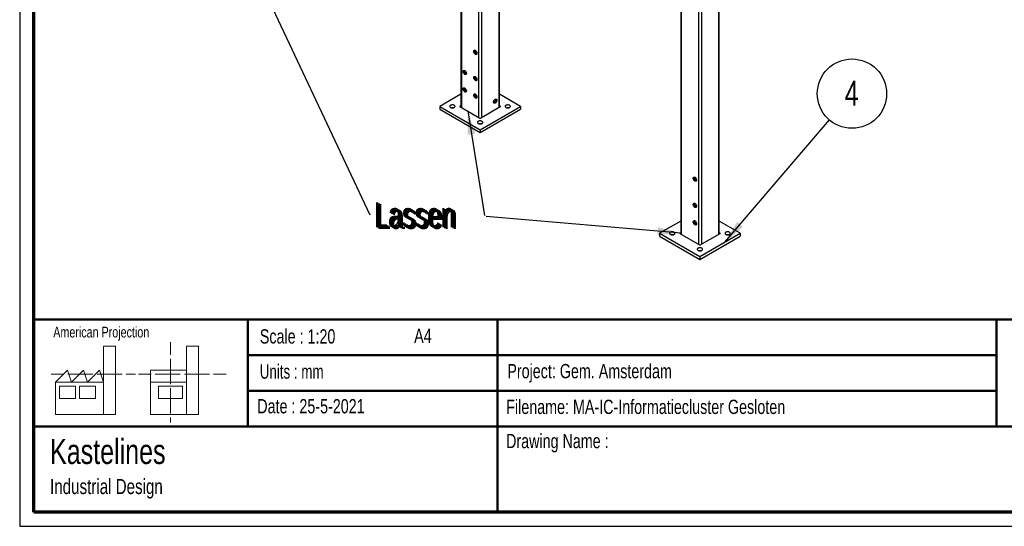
# Paper-space layout 'Sheet3' of a CAD drawing. Header units: millimetres. Extents: x 7 to 291, y 7 to 204.
# Tile 1 of 3: x 7 to 145, y 7 to 78. Entities that reach past the tile are written whole.
import ezdxf

# ---------------------------------------------------------------- set-up
doc = ezdxf.new("R2010")
doc.units = ezdxf.units.MM
for name, color, linetype in [('BORDERS', 7, 'Continuous'), ('DRAWING', 7, 'Continuous'), ('TEXT_SHEET_FORMAT', 7, 'Continuous')]:
    doc.layers.add(name, color=color, linetype=linetype)
doc.styles.add('SLDTEXTSTYLE0', font='TXT', dxfattribs={"width": 0.7})
doc.styles.add('SLDTEXTSTYLE1', font='TXT', dxfattribs={"width": 0.75})
doc.dimstyles.new('SLDDIMSTYLE2', dxfattribs={"dimtxt": 0.18, "dimasz": 3.302, "dimexe": 0, "dimexo": 0.0625, "dimgap": 0, "dimtad": 0, "dimtih": 1, "dimtoh": 1, "dimdec": 0, "dimrnd": 1e-09, "dimzin": 0, "dimdsep": 46, "dimtxsty": 'Standard', "dimsah": 1, "dimcen": 0.09, "dimadec": 0, "dimazin": 0, "dimtfac": 3.302, "dimtdec": 0, "dimtofl": 0, "dimtmove": 0, "dimatfit": 3, "dimfxl": 1, "dimfrac": 2, "dimtolj": 1, "dimtzin": 0, "dimarcsym": 0})

# ---------------------------------------------------------------- blocks, each defined once
blk = doc.blocks.new('SW_NOTE_0_16')
at = {"layer": 'DRAWING', "color": 0, "attachment_point": 1, "style": 'SLDTEXTSTYLE1'}
for s, insert, char_height in [('Kastelines', (0, 4.51), 3.5), ('Industrial Design', (0, -1.09), 2.1167)]:
    blk.add_mtext(s, dxfattribs=dict(at, insert=insert, char_height=char_height))
blk = doc.blocks.new('SW_NOTE_0_23')
at = {"layer": 'DRAWING', "color": 0}
blk.add_circle((3.16, 3.69), 4.86, dxfattribs=at)
at = {"layer": 'DRAWING', "color": 0, "insert": (3.12, 5.5), "char_height": 3.5, "attachment_point": 2, "style": 'SLDTEXTSTYLE1'}
blk.add_mtext('4', dxfattribs=at)
blk = doc.blocks.new('SW_NOTE_0_24')
at = {"layer": 'DRAWING', "color": 0, "insert": (-15.33, 1.73), "char_height": 3.5, "attachment_point": 1, "style": 'SLDTEXTSTYLE1'}
blk.add_mtext('Lassen', dxfattribs=at)
blk = doc.blocks.new('SW_NOTE_0_25')
at = {"layer": 'DRAWING', "color": 0, "insert": (0.57, 1.74), "char_height": 3.5, "attachment_point": 1, "style": 'SLDTEXTSTYLE1'}
blk.add_mtext('Lassen', dxfattribs=at)
blk = doc.blocks.new('SW_NOTE_0_26')
at = {"layer": 'DRAWING', "color": 0, "insert": (-15.3, 1.73), "char_height": 3.5, "attachment_point": 1, "style": 'SLDTEXTSTYLE1'}
blk.add_mtext('Lassen', dxfattribs=at)

psp = doc.layouts.new('Sheet3')

# ---------------------------------------------------------------- linework, layer by layer
at = {"color": 7, "linetype": 'Continuous', "lineweight": 25}
for p, q in [((68.44, 143.64), (68.44, 65.56)), ((73.84, 65.56), (73.84, 140.59)), ((104.67, 47.77), (104.67, 129.03)), ((99.27, 125.91), (99.27, 47.77)), ((68.44, 67.36), (65.48, 65.66)), ((76.8, 65.66), (73.84, 67.36)), ((65.48, 65.66), (65.48, 65.25)), ((65.48, 65.66), (71.14, 62.39)), ((65.48, 65.25), (71.14, 61.98)), ((68.44, 65.75), (68.31, 65.68)), ((68.31, 65.64), (71.1, 64.02)), ((71.14, 62.39), (76.8, 65.66)), ((71.14, 61.98), (76.8, 65.25)), ((71.18, 64.02), (73.97, 65.64)), ((73.97, 65.68), (73.84, 65.75)), ((76.8, 65.66), (76.8, 65.25)), ((71.14, 62.39), (71.14, 61.98)), ((99.27, 49.56), (96.31, 47.86)), ((107.63, 47.86), (104.67, 49.56)), ((96.31, 47.86), (101.97, 44.59)), ((96.31, 47.86), (96.31, 47.45)), ((96.31, 47.45), (101.97, 44.18)), ((99.27, 47.95), (99.14, 47.88)), ((99.14, 47.84), (101.93, 46.23)), ((101.97, 44.59), (107.63, 47.86)), ((101.97, 44.18), (107.63, 47.45)), ((102.01, 46.23), (104.8, 47.84)), ((104.8, 47.88), (104.67, 47.95)), ((107.63, 47.86), (107.63, 47.45)), ((101.97, 44.59), (101.97, 44.18))]:
    psp.add_line(p, q, dxfattribs=at)
at = {"color": 8, "linetype": 'Continuous', "lineweight": 25}
for p, q in [((68.52, 143.51), (68.52, 65.51)), ((70.93, 142.13), (70.93, 64.13)), ((71.35, 142.02), (71.35, 64.13)), ((73.76, 140.64), (73.76, 65.51)), ((104.59, 128.98), (104.59, 47.72)), ((101.76, 127.35), (101.76, 46.33)), ((102.18, 127.59), (102.18, 46.33)), ((99.35, 125.96), (99.35, 47.72)), ((68.31, 65.68), (68.31, 65.64)), ((73.97, 65.68), (73.97, 65.64)), ((99.14, 47.88), (99.14, 47.84)), ((104.8, 47.88), (104.8, 47.84))]:
    psp.add_line(p, q, dxfattribs=at)
at = {"color": 7, "linetype": 'Continuous', "lineweight": 25, "flags": 128}
for points in [[(70.24, 73.36), (70.24, 73.42), (70.26, 73.47), (70.29, 73.5), (70.33, 73.52), (70.38, 73.53), (70.43, 73.52), (70.48, 73.49), (70.53, 73.45), (70.58, 73.39), (70.63, 73.33), (70.66, 73.26), (70.69, 73.2), (70.7, 73.13), (70.7, 73.07), (70.69, 73.01), (70.66, 72.97), (70.63, 72.94), (70.58, 72.93), (70.53, 72.93), (70.48, 72.95), (70.43, 72.99), (70.38, 73.04), (70.33, 73.09), (70.29, 73.16), (70.26, 73.23), (70.24, 73.3), (70.24, 73.36)], [(70.51, 73.47), (70.47, 73.48), (70.43, 73.47), (70.4, 73.45), (70.38, 73.41), (70.38, 73.36)], [(70.38, 73.36), (70.38, 73.31), (70.4, 73.25), (70.43, 73.19), (70.47, 73.14), (70.52, 73.1), (70.56, 73.07), (70.61, 73.06), (70.64, 73.07), (70.67, 73.09), (70.69, 73.13), (70.7, 73.14)], [(70.45, 73.4), (70.46, 73.45), (70.47, 73.48)], [(70.68, 73.1), (70.68, 73.1), (70.63, 73.11), (70.59, 73.14), (70.54, 73.18), (70.5, 73.23), (70.47, 73.29), (70.46, 73.35), (70.45, 73.4)], [(68.75, 70.55), (68.76, 70.6), (68.78, 70.65), (68.81, 70.69), (68.85, 70.71), (68.89, 70.71), (68.94, 70.7), (69, 70.67), (69.05, 70.63), (69.1, 70.58), (69.14, 70.52), (69.18, 70.45), (69.2, 70.38), (69.21, 70.31), (69.21, 70.25), (69.2, 70.2), (69.18, 70.15), (69.14, 70.13), (69.1, 70.11), (69.05, 70.12), (69, 70.14), (68.94, 70.17), (68.89, 70.22), (68.85, 70.28), (68.81, 70.34), (68.78, 70.41), (68.76, 70.48), (68.75, 70.55)], [(69.02, 70.65), (68.99, 70.66), (68.95, 70.65), (68.92, 70.63), (68.9, 70.59), (68.89, 70.55)], [(68.89, 70.55), (68.9, 70.49), (68.92, 70.43), (68.95, 70.37), (68.99, 70.32), (69.03, 70.28), (69.08, 70.26), (69.12, 70.25), (69.16, 70.25), (69.19, 70.27), (69.21, 70.31), (69.21, 70.33)], [(68.96, 70.59), (68.97, 70.64), (68.98, 70.66)], [(69.2, 70.29), (69.19, 70.29), (69.15, 70.3), (69.1, 70.32), (69.06, 70.36), (69.02, 70.41), (68.99, 70.47), (68.97, 70.53), (68.96, 70.59)], [(70.24, 69.69), (70.24, 69.75), (70.26, 69.79), (70.29, 69.83), (70.33, 69.85), (70.38, 69.85), (70.43, 69.84), (70.48, 69.81), (70.53, 69.77), (70.58, 69.72), (70.63, 69.66), (70.66, 69.59), (70.69, 69.52), (70.7, 69.45), (70.7, 69.39), (70.69, 69.34), (70.66, 69.3), (70.63, 69.27), (70.58, 69.26), (70.53, 69.26), (70.48, 69.28), (70.43, 69.31), (70.38, 69.36), (70.33, 69.42), (70.29, 69.49), (70.26, 69.55), (70.24, 69.62), (70.24, 69.69)], [(70.51, 69.8), (70.47, 69.8), (70.43, 69.8), (70.4, 69.77), (70.38, 69.74), (70.38, 69.69)], [(70.38, 69.69), (70.38, 69.63), (70.4, 69.57), (70.43, 69.52), (70.47, 69.47), (70.52, 69.43), (70.56, 69.4), (70.61, 69.39), (70.64, 69.39), (70.67, 69.42), (70.69, 69.45), (70.7, 69.47)], [(70.45, 69.73), (70.46, 69.78), (70.47, 69.8)], [(70.68, 69.43), (70.68, 69.43), (70.63, 69.44), (70.59, 69.47), (70.54, 69.51), (70.5, 69.56), (70.47, 69.61), (70.46, 69.67), (70.45, 69.73)], [(68.75, 68.1), (68.76, 68.15), (68.78, 68.2), (68.81, 68.24), (68.85, 68.26), (68.89, 68.26), (68.94, 68.25), (69, 68.22), (69.05, 68.18), (69.1, 68.13), (69.14, 68.07), (69.18, 68), (69.2, 67.93), (69.21, 67.86), (69.21, 67.8), (69.2, 67.75), (69.18, 67.7), (69.14, 67.68), (69.1, 67.66), (69.05, 67.67), (69, 67.69), (68.94, 67.72), (68.89, 67.77), (68.85, 67.83), (68.81, 67.89), (68.78, 67.96), (68.76, 68.03), (68.75, 68.1)], [(69.02, 68.2), (68.99, 68.21), (68.95, 68.2), (68.92, 68.18), (68.9, 68.14), (68.89, 68.1)], [(68.89, 68.1), (68.9, 68.04), (68.92, 67.98), (68.95, 67.92), (68.99, 67.87), (69.03, 67.83), (69.08, 67.81), (69.12, 67.8), (69.16, 67.8), (69.19, 67.82), (69.21, 67.86), (69.21, 67.88)], [(68.96, 68.14), (68.97, 68.19), (68.98, 68.21)], [(69.2, 67.84), (69.19, 67.84), (69.15, 67.85), (69.1, 67.87), (69.06, 67.91), (69.02, 67.96), (68.99, 68.02), (68.97, 68.08), (68.96, 68.14)], [(70.24, 67.24), (70.24, 67.3), (70.26, 67.34), (70.29, 67.38), (70.33, 67.4), (70.38, 67.4), (70.43, 67.39), (70.48, 67.36), (70.53, 67.32), (70.58, 67.27), (70.63, 67.21), (70.66, 67.14), (70.69, 67.07), (70.7, 67), (70.7, 66.94), (70.69, 66.89), (70.66, 66.85), (70.63, 66.82), (70.58, 66.81), (70.53, 66.81), (70.48, 66.83), (70.43, 66.87), (70.38, 66.91), (70.33, 66.97), (70.29, 67.04), (70.26, 67.1), (70.24, 67.17), (70.24, 67.24)], [(70.51, 67.35), (70.47, 67.35), (70.43, 67.35), (70.4, 67.32), (70.38, 67.29), (70.38, 67.24)], [(70.38, 67.24), (70.38, 67.18), (70.4, 67.12), (70.43, 67.07), (70.47, 67.02), (70.52, 66.98), (70.56, 66.95), (70.61, 66.94), (70.64, 66.95), (70.67, 66.97), (70.69, 67), (70.7, 67.02)], [(70.45, 67.28), (70.46, 67.33), (70.47, 67.35)], [(70.68, 66.98), (70.68, 66.98), (70.63, 66.99), (70.59, 67.02), (70.54, 67.06), (70.5, 67.11), (70.47, 67.16), (70.46, 67.22), (70.45, 67.28)], [(73.03, 66.26), (73.04, 66.32), (73.05, 66.39), (73.08, 66.46), (73.12, 66.53), (73.17, 66.58), (73.22, 66.63), (73.27, 66.67), (73.33, 66.69), (73.38, 66.69), (73.42, 66.68), (73.45, 66.65), (73.48, 66.61), (73.49, 66.55), (73.49, 66.49), (73.48, 66.43), (73.45, 66.36), (73.42, 66.29), (73.38, 66.23), (73.33, 66.17), (73.27, 66.13), (73.22, 66.1), (73.17, 66.09), (73.12, 66.1), (73.08, 66.12), (73.05, 66.15), (73.04, 66.2), (73.03, 66.26)], [(73.03, 66.3), (73.04, 66.29), (73.06, 66.25), (73.09, 66.23), (73.12, 66.22), (73.17, 66.23), (73.21, 66.26), (73.26, 66.3), (73.3, 66.35), (73.33, 66.41), (73.35, 66.47), (73.35, 66.52), (73.35, 66.57), (73.33, 66.61), (73.3, 66.63), (73.26, 66.64), (73.22, 66.63)], [(73.26, 66.64), (73.27, 66.61), (73.28, 66.57), (73.27, 66.51), (73.26, 66.45), (73.23, 66.39), (73.19, 66.34), (73.14, 66.3), (73.1, 66.28), (73.05, 66.26), (73.05, 66.26)], [(66.99, 65.5), (67.05, 65.47), (67.12, 65.45), (67.2, 65.44), (67.28, 65.44), (67.36, 65.45), (67.44, 65.47), (67.5, 65.49), (67.56, 65.53), (67.6, 65.57), (67.62, 65.62), (67.63, 65.66), (67.61, 65.71), (67.59, 65.75), (67.54, 65.79), (67.49, 65.82), (67.42, 65.85), (67.34, 65.87), (67.26, 65.87), (67.18, 65.87), (67.1, 65.85), (67.03, 65.83), (66.97, 65.8), (66.92, 65.76), (66.89, 65.72), (66.88, 65.67), (66.88, 65.63), (66.9, 65.58), (66.93, 65.54), (66.99, 65.5)], [(74.76, 65.5), (74.83, 65.47), (74.9, 65.45), (74.98, 65.44), (75.06, 65.44), (75.14, 65.45), (75.21, 65.47), (75.28, 65.49), (75.33, 65.53), (75.37, 65.57), (75.4, 65.62), (75.4, 65.66), (75.39, 65.71), (75.37, 65.75), (75.32, 65.79), (75.26, 65.82), (75.2, 65.85), (75.12, 65.87), (75.04, 65.87), (74.96, 65.87), (74.88, 65.85), (74.81, 65.83), (74.75, 65.8), (74.7, 65.76), (74.67, 65.72), (74.66, 65.67), (74.66, 65.63), (74.68, 65.58), (74.71, 65.54), (74.76, 65.5)], [(70.87, 63.26), (70.94, 63.23), (71.01, 63.21), (71.09, 63.2), (71.17, 63.2), (71.25, 63.2), (71.32, 63.22), (71.39, 63.25), (71.44, 63.28), (71.48, 63.33), (71.51, 63.37), (71.51, 63.42), (71.5, 63.46), (71.48, 63.51), (71.43, 63.55), (71.37, 63.58), (71.31, 63.6), (71.23, 63.62), (71.15, 63.63), (71.07, 63.62), (70.99, 63.61), (70.92, 63.59), (70.86, 63.56), (70.81, 63.52), (70.78, 63.47), (70.77, 63.43), (70.77, 63.38), (70.79, 63.34), (70.82, 63.29), (70.87, 63.26)], [(101.03, 55.59), (101.04, 55.64), (101.06, 55.69), (101.09, 55.73), (101.12, 55.75), (101.17, 55.75), (101.22, 55.74), (101.28, 55.71), (101.33, 55.67), (101.38, 55.62), (101.42, 55.56), (101.46, 55.49), (101.48, 55.42), (101.49, 55.35), (101.49, 55.29), (101.48, 55.24), (101.46, 55.19), (101.42, 55.17), (101.38, 55.15), (101.33, 55.16), (101.28, 55.18), (101.22, 55.21), (101.17, 55.26), (101.12, 55.32), (101.09, 55.38), (101.06, 55.45), (101.04, 55.52), (101.03, 55.59)], [(101.3, 55.69), (101.27, 55.7), (101.23, 55.69), (101.2, 55.67), (101.18, 55.63), (101.17, 55.59)], [(101.17, 55.59), (101.18, 55.53), (101.2, 55.47), (101.23, 55.41), (101.27, 55.36), (101.31, 55.32), (101.36, 55.3), (101.4, 55.29), (101.44, 55.29), (101.47, 55.31), (101.49, 55.35), (101.49, 55.36)], [(101.24, 55.63), (101.25, 55.68), (101.26, 55.7)], [(101.48, 55.33), (101.47, 55.33), (101.43, 55.34), (101.38, 55.36), (101.34, 55.4), (101.3, 55.45), (101.27, 55.51), (101.25, 55.57), (101.24, 55.63)], [(101.03, 51.91), (101.04, 51.97), (101.06, 52.02), (101.09, 52.05), (101.12, 52.07), (101.17, 52.08), (101.22, 52.06), (101.28, 52.04), (101.33, 52), (101.38, 51.94), (101.42, 51.88), (101.46, 51.81), (101.48, 51.74), (101.49, 51.68), (101.49, 51.61), (101.48, 51.56), (101.46, 51.52), (101.42, 51.49), (101.38, 51.48), (101.33, 51.48), (101.28, 51.5), (101.22, 51.54), (101.17, 51.59), (101.12, 51.64), (101.09, 51.71), (101.06, 51.78), (101.04, 51.85), (101.03, 51.91)], [(101.3, 52.02), (101.27, 52.03), (101.23, 52.02), (101.2, 52), (101.18, 51.96), (101.17, 51.91)], [(101.17, 51.91), (101.18, 51.86), (101.2, 51.8), (101.23, 51.74), (101.27, 51.69), (101.31, 51.65), (101.36, 51.62), (101.4, 51.61), (101.44, 51.62), (101.47, 51.64), (101.49, 51.68), (101.49, 51.69)], [(101.24, 51.95), (101.25, 52), (101.26, 52.03)], [(101.48, 51.65), (101.47, 51.65), (101.43, 51.66), (101.38, 51.69), (101.34, 51.73), (101.3, 51.78), (101.27, 51.84), (101.25, 51.9), (101.24, 51.95)], [(101.03, 49.46), (101.04, 49.52), (101.06, 49.57), (101.09, 49.6), (101.12, 49.62), (101.17, 49.63), (101.22, 49.61), (101.28, 49.59), (101.33, 49.55), (101.38, 49.49), (101.42, 49.43), (101.46, 49.36), (101.48, 49.29), (101.49, 49.23), (101.49, 49.16), (101.48, 49.11), (101.46, 49.07), (101.42, 49.04), (101.38, 49.03), (101.33, 49.03), (101.28, 49.05), (101.22, 49.09), (101.17, 49.14), (101.12, 49.19), (101.09, 49.26), (101.06, 49.33), (101.04, 49.4), (101.03, 49.46)], [(101.27, 49.59), (101.23, 49.61), (101.18, 49.62), (101.14, 49.61), (101.1, 49.58), (101.08, 49.54), (101.06, 49.49), (101.06, 49.43), (101.08, 49.37), (101.1, 49.3), (101.13, 49.23), (101.18, 49.18), (101.23, 49.13), (101.28, 49.09), (101.33, 49.07), (101.38, 49.06), (101.42, 49.07), (101.46, 49.09), (101.48, 49.13), (101.49, 49.18), (101.49, 49.2)], [(101.38, 49.32), (101.36, 49.37), (101.33, 49.41), (101.3, 49.45), (101.26, 49.47), (101.22, 49.47), (101.2, 49.46), (101.18, 49.44), (101.17, 49.4), (101.18, 49.35), (101.2, 49.3), (101.23, 49.26), (101.26, 49.23), (101.3, 49.21), (101.33, 49.2), (101.36, 49.21), (101.38, 49.24), (101.38, 49.28), (101.38, 49.32)], [(97.82, 47.71), (97.88, 47.68), (97.95, 47.66), (98.03, 47.64), (98.11, 47.64), (98.19, 47.65), (98.27, 47.67), (98.33, 47.7), (98.39, 47.73), (98.43, 47.77), (98.45, 47.82), (98.46, 47.86), (98.44, 47.91), (98.42, 47.95), (98.37, 47.99), (98.32, 48.03), (98.25, 48.05), (98.17, 48.07), (98.09, 48.07), (98.01, 48.07), (97.93, 48.06), (97.86, 48.03), (97.8, 48), (97.75, 47.96), (97.72, 47.92), (97.71, 47.88), (97.71, 47.83), (97.73, 47.78), (97.76, 47.74), (97.82, 47.71)], [(105.59, 47.71), (105.66, 47.68), (105.73, 47.66), (105.81, 47.64), (105.89, 47.64), (105.97, 47.65), (106.04, 47.67), (106.11, 47.7), (106.16, 47.73), (106.2, 47.77), (106.23, 47.82), (106.23, 47.86), (106.22, 47.91), (106.19, 47.95), (106.15, 47.99), (106.09, 48.03), (106.03, 48.05), (105.95, 48.07), (105.87, 48.07), (105.79, 48.07), (105.71, 48.06), (105.64, 48.03), (105.58, 48), (105.53, 47.96), (105.5, 47.92), (105.49, 47.88), (105.49, 47.83), (105.51, 47.78), (105.54, 47.74), (105.59, 47.71)], [(101.7, 45.46), (101.77, 45.43), (101.84, 45.41), (101.92, 45.4), (102, 45.4), (102.08, 45.41), (102.15, 45.42), (102.22, 45.45), (102.27, 45.49), (102.31, 45.53), (102.34, 45.57), (102.34, 45.62), (102.33, 45.67), (102.31, 45.71), (102.26, 45.75), (102.2, 45.78), (102.14, 45.81), (102.06, 45.82), (101.98, 45.83), (101.9, 45.83), (101.82, 45.81), (101.75, 45.79), (101.69, 45.76), (101.64, 45.72), (101.61, 45.68), (101.6, 45.63), (101.6, 45.58), (101.62, 45.54), (101.65, 45.5), (101.7, 45.46)]]:
    psp.add_lwpolyline(points, dxfattribs=at)
at = {"color": 7, "linetype": 'Continuous', "lineweight": 25}
for centre, radius, start, end in [((67.25, 64.83), 0.634, 78.6413, 101.3587), ((68.32, 65.66), 0.0218, 110.7834, 249.2166), ((73.96, 65.66), 0.0218, 290.7834, 69.2166), ((75.03, 64.83), 0.634, 78.6413, 101.3587), ((71.14, 64.09), 0.0769, 242.6097, 297.3903), ((71.14, 62.59), 0.634, 78.6413, 101.3587), ((98.08, 47.03), 0.634, 78.6413, 101.3587), ((99.15, 47.86), 0.0218, 110.7834, 249.2166), ((104.79, 47.86), 0.0218, 290.7834, 69.2166), ((105.86, 47.03), 0.634, 78.6413, 101.3587), ((101.97, 46.29), 0.0769, 242.6097, 297.3903), ((101.97, 44.79), 0.634, 78.6413, 101.3587)]:
    psp.add_arc(centre, radius, start, end, dxfattribs=at)
at = {"layer": 'BORDERS', "lineweight": 70}
for p, q in [((8.57, 8.78), (8.57, 201.78)), ((288.57, 8.78), (8.57, 8.78))]:
    psp.add_line(p, q, dxfattribs=at)
at = {"layer": 'BORDERS', "lineweight": 50}
for p, q in [((8.57, 35.78), (288.57, 35.78)), ((38.57, 35.78), (38.57, 20.78)), ((73.57, 35.78), (73.57, 8.78)), ((143.57, 35.78), (143.57, 20.78)), ((38.57, 30.78), (143.57, 30.78)), ((38.57, 25.78), (143.57, 25.78)), ((8.57, 20.78), (288.57, 20.78))]:
    psp.add_line(p, q, dxfattribs=at)
at = {"layer": 'TEXT_SHEET_FORMAT'}
for p, q in [((6.57, 203.78), (6.57, 6.78)), ((6.57, 6.78), (290.57, 6.78))]:
    psp.add_line(p, q, dxfattribs=at)
at = {"layer": 'TEXT_SHEET_FORMAT', "color": 7, "linetype": 'Continuous', "lineweight": 18}
for p, q in [((18.32, 26.97), (18.32, 32.04)), ((18.32, 32.04), (20, 32.04)), ((20, 32.04), (20, 22.47)), ((27.73, 32.6), (27.73, 30.84)), ((31.65, 32.03), (29.97, 32.03)), ((29.97, 32.03), (29.97, 22.47)), ((31.65, 26.97), (31.65, 32.03)), ((27.73, 30.25), (27.73, 28.49)), ((10.98, 28.1), (12.74, 28.1)), ((11.59, 26.97), (13.28, 28.66)), ((13.28, 28.66), (13.84, 26.97)), ((13.32, 28.1), (15.08, 28.1)), ((13.84, 26.97), (15.52, 28.66)), ((15.08, 28.1), (16.83, 28.1)), ((15.52, 28.66), (16.08, 26.97)), ((16.08, 26.97), (17.76, 28.66)), ((17.42, 28.1), (19.17, 28.1)), ((17.76, 28.66), (18.32, 26.97)), ((19.17, 28.1), (20.93, 28.1)), ((21.51, 28.1), (22.81, 28.1)), ((23.24, 28.1), (25, 28.1)), ((24.93, 28.66), (24.93, 26.97)), ((24.93, 28.66), (29.97, 28.66)), ((25.58, 28.1), (27.34, 28.1)), ((27.34, 28.1), (29.09, 28.1)), ((27.73, 28.49), (27.73, 26.73)), ((29.68, 28.1), (31.43, 28.1)), ((31.43, 28.1), (33.19, 28.1)), ((33.77, 28.1), (35.53, 28.1)), ((18.32, 26.97), (11.59, 26.97)), ((11.59, 26.97), (11.59, 22.47)), ((12.16, 26.41), (14.4, 26.41)), ((12.16, 24.72), (12.16, 26.41)), ((14.4, 26.41), (14.4, 24.72)), ((14.96, 26.41), (17.2, 26.41)), ((14.96, 24.72), (14.96, 26.41)), ((17.2, 26.41), (17.2, 24.72)), ((18.32, 26.97), (18.32, 22.47)), ((24.93, 26.97), (29.97, 26.97)), ((24.93, 26.97), (24.93, 22.47)), ((26.05, 26.41), (29.41, 26.41)), ((26.05, 24.72), (26.05, 26.41)), ((29.41, 26.41), (29.41, 24.72)), ((31.65, 26.97), (31.65, 22.47)), ((27.73, 26.14), (27.73, 24.38)), ((14.4, 24.72), (12.16, 24.72)), ((17.2, 24.72), (14.96, 24.72)), ((29.41, 24.72), (26.05, 24.72)), ((27.73, 24.38), (27.73, 22.62)), ((11.59, 22.47), (18.32, 22.47)), ((18.32, 22.47), (20, 22.47)), ((24.93, 22.47), (31.65, 22.47)), ((27.73, 22.03), (27.73, 21.34))]:
    psp.add_line(p, q, dxfattribs=at)

# ---------------------------------------------------------------- block references
at = {"layer": 'DRAWING', "color": 7}
for name, p in [('SW_NOTE_0_23', (120.13, 63.75)), ('SW_NOTE_0_25', (55.68, 50.47)), ('SW_NOTE_0_26', (71.77, 50.35)), ('SW_NOTE_0_24', (72.01, 50.23))]:
    psp.add_blockref(name, p, dxfattribs=at)
at = {"layer": 'DRAWING'}
psp.add_blockref('SW_NOTE_0_16', (10.83, 14.51), dxfattribs=at)

# ---------------------------------------------------------------- texts
at = {"layer": 'TEXT_SHEET_FORMAT', "attachment_point": 1}
for s, insert, char_height, style in [('American Projection', (11.28, 34.76), 1.5, 'SLDTEXTSTYLE1'), ('Scale : 1:20', (40.25, 34.41), 2, 'SLDTEXTSTYLE1'), ('A4', (61.89, 34.49), 2, 'SLDTEXTSTYLE1'), ('Units : mm', (40.24, 29.48), 2, 'SLDTEXTSTYLE0'), ('Project: Gem. Amsterdam', (74.96, 29.54), 2, 'SLDTEXTSTYLE1'), ('Date : 25-5-2021', (39.89, 24.62), 2, 'SLDTEXTSTYLE1'), ('Filename: MA-IC-Informatiecluster Gesloten', (74.8, 24.53), 2, 'SLDTEXTSTYLE1'), ('Drawing Name :', (74.78, 19.74), 2, 'SLDTEXTSTYLE1')]:
    psp.add_mtext(s, dxfattribs=dict(at, insert=insert, char_height=char_height, style=style))

# ---------------------------------------------------------------- leaders
at = {"layer": 'DRAWING', "color": 7}
for points in [[(40.52, 82.66), (55.68, 50.47)], [(69.4, 65.01), (71.77, 50.35)], [(105.46, 46.61), (120.13, 63.75)], [(99.35, 47.89), (72.01, 50.23)]]:
    psp.add_leader(points, dimstyle='SLDDIMSTYLE2', dxfattribs=at)

doc.saveas('drawing.dxf')
